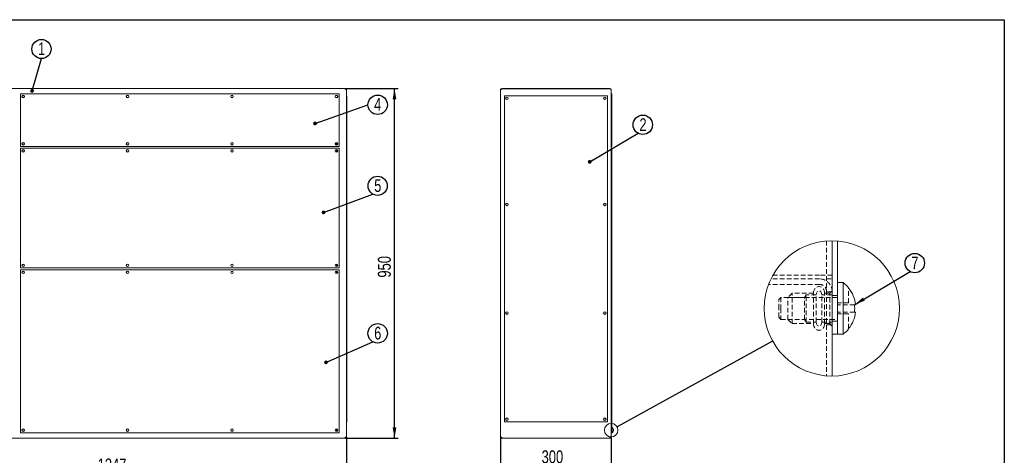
# Model space of a CAD drawing. Header units: millimetres. Extents: x -6 to 420, y -26 to 297.
# Tile 4 of 4: x 153 to 420, y 179 to 297. Entities that reach past the tile are written whole.
import ezdxf

# ---------------------------------------------------------------- set-up
doc = ezdxf.new("R2010")
doc.units = ezdxf.units.MM
doc.linetypes.add('HIDDEN', pattern=[1.905, 1.27, -0.635])
doc.layers.add('KOTY', color=1, linetype='Continuous')
doc.layers.add('RAMIK', color=7, linetype='Continuous')
doc.styles.add('SLDTEXTSTYLE0', font='TXT', dxfattribs={"width": 0.75})
doc.dimstyles.new('SLDDIMSTYLE0', dxfattribs={"dimtxt": 3.5, "dimasz": 3, "dimexe": 0, "dimexo": 0.0625, "dimgap": 0.875, "dimtad": 1, "dimdec": 1, "dimlfac": 10, "dimrnd": 1e-09, "dimzin": 12, "dimdsep": 46, "dimtxsty": 'SLDTEXTSTYLE0', "dimsah": 1, "dimcen": 0.09, "dimadec": 0, "dimazin": 3, "dimtfac": 1, "dimtdec": 1, "dimtofl": 0, "dimtmove": 0, "dimatfit": 3, "dimfxl": 0, "dimfrac": 2, "dimtolj": 1, "dimtzin": 12, "dimarcsym": 0})
doc.dimstyles.new('SLDDIMSTYLE2', dxfattribs={"dimtxt": 0.18, "dimasz": 1.016, "dimexe": 0, "dimexo": 0.0625, "dimgap": 0, "dimtad": 0, "dimtih": 1, "dimtoh": 1, "dimdec": 0, "dimrnd": 1e-09, "dimzin": 0, "dimdsep": 46, "dimtxsty": 'Standard', "dimblk1": 'DOT', "dimblk2": 'DOT', "dimsah": 1, "dimcen": 0.09, "dimadec": 0, "dimazin": 0, "dimtfac": 1.016, "dimtdec": 0, "dimtofl": 0, "dimtmove": 0, "dimatfit": 3, "dimldrblk": 'DOT', "dimfxl": 0, "dimfrac": 2, "dimtolj": 1, "dimtzin": 0, "dimarcsym": 0})
doc.dimstyles.new('SLDDIMSTYLE3', dxfattribs={"dimtxt": 0.18, "dimasz": 3, "dimexe": 0, "dimexo": 0.0625, "dimgap": 0, "dimtad": 0, "dimtih": 1, "dimtoh": 1, "dimdec": 0, "dimrnd": 1e-09, "dimzin": 0, "dimdsep": 46, "dimtxsty": 'Standard', "dimblk1": 'NONE', "dimblk2": 'NONE', "dimsah": 1, "dimcen": 0.09, "dimadec": 0, "dimazin": 0, "dimtfac": 3, "dimtdec": 0, "dimtofl": 0, "dimtmove": 0, "dimatfit": 3, "dimldrblk": 'NONE', "dimfxl": 0, "dimfrac": 2, "dimtolj": 1, "dimtzin": 0, "dimarcsym": 0})
doc.dimstyles.new('SLDDIMSTYLE4', dxfattribs={"dimtxt": 0.18, "dimasz": 3, "dimexe": 0, "dimexo": 0.0625, "dimgap": 0, "dimtad": 0, "dimtih": 1, "dimtoh": 1, "dimdec": 0, "dimrnd": 1e-09, "dimzin": 0, "dimdsep": 46, "dimtxsty": 'Standard', "dimsah": 1, "dimcen": 0.09, "dimadec": 0, "dimazin": 0, "dimtfac": 3, "dimtdec": 0, "dimtofl": 0, "dimtmove": 0, "dimatfit": 3, "dimfxl": 0, "dimfrac": 2, "dimtolj": 1, "dimtzin": 0, "dimarcsym": 0})

# ---------------------------------------------------------------- blocks, each defined once
blk = doc.blocks.new('_D')
at = {"layer": 'KOTY'}
for p, q in [((116.65, 183.7), (116.65, 172.36)), ((241.35, 183.7), (241.35, 172.36)), ((116.65, 173.36), (241.35, 173.36))]:
    blk.add_line(p, q, dxfattribs=at)
for points in [[(116.65, 173.36), (119.65, 172.85), (119.65, 173.86)], [(241.35, 173.36), (238.35, 173.86), (238.35, 172.85)]]:
    blk.add_solid(points, dxfattribs=at)
at = {"layer": 'KOTY', "insert": (173.83, 177.87), "char_height": 3.5, "attachment_point": 1, "style": 'SLDTEXTSTYLE0'}
blk.add_mtext('1247', dxfattribs=at)
blk = doc.blocks.new('_D_1')
at = {"layer": 'KOTY'}
for p, q in [((241.2, 278.36), (255.42, 278.36)), ((254.42, 183.36), (254.42, 278.36)), ((241.01, 183.36), (255.42, 183.36))]:
    blk.add_line(p, q, dxfattribs=at)
for points in [[(254.42, 278.36), (253.91, 275.36), (254.93, 275.36)], [(254.42, 183.36), (254.93, 186.36), (253.91, 186.36)]]:
    blk.add_solid(points, dxfattribs=at)
at = {"layer": 'KOTY', "insert": (249.91, 226.98), "char_height": 3.5, "attachment_point": 1, "rotation": 90, "style": 'SLDTEXTSTYLE0'}
blk.add_mtext('950', dxfattribs=at)
blk = doc.blocks.new('SW_NOTE_5')
at = {"layer": 'KOTY', "color": 0}
blk.add_circle((0, 2.6), 2.6, dxfattribs=at)
at = {"layer": 'KOTY', "color": 0, "insert": (0.02, 4.38), "char_height": 3.44, "attachment_point": 2, "style": 'SLDTEXTSTYLE0'}
blk.add_mtext('1', dxfattribs=at)
blk = doc.blocks.new('_DOT')
at = {"color": 0, "linetype": 'ByBlock', "lineweight": -2}
blk.add_line((-0.5, 0), (-1, 0), dxfattribs=at)
at = {"color": 0, "linetype": 'ByBlock', "const_width": 0.5}
blk.add_lwpolyline([(-0.25, 0, 1), (0.25, 0, 1)], format="xyb", close=True, dxfattribs=at)
blk = doc.blocks.new('SW_NOTE_7')
at = {"layer": 'KOTY', "color": 0}
blk.add_circle((2.64, 0), 2.64, dxfattribs=at)
at = {"layer": 'KOTY', "color": 0, "insert": (2.64, 1.8), "char_height": 3.44, "attachment_point": 2, "style": 'SLDTEXTSTYLE0'}
blk.add_mtext('4', dxfattribs=at)
blk = doc.blocks.new('SW_NOTE_8')
at = {"layer": 'KOTY', "color": 0}
blk.add_circle((1.28, 2.26), 2.6, dxfattribs=at)
at = {"layer": 'KOTY', "color": 0, "insert": (1.31, 4.04), "char_height": 3.44, "attachment_point": 2, "style": 'SLDTEXTSTYLE0'}
blk.add_mtext('5', dxfattribs=at)
blk = doc.blocks.new('SW_NOTE_9')
at = {"layer": 'KOTY', "color": 0}
blk.add_circle((1.28, 2.31), 2.64, dxfattribs=at)
at = {"layer": 'KOTY', "color": 0, "insert": (1.31, 4.09), "char_height": 3.44, "attachment_point": 2, "style": 'SLDTEXTSTYLE0'}
blk.add_mtext('6', dxfattribs=at)
blk = doc.blocks.new('_D_6')
at = {"layer": 'KOTY'}
for p, q in [((283.25, 183.36), (283.25, 174.57)), ((313.25, 183.7), (313.25, 174.57)), ((313.25, 175.57), (283.25, 175.57))]:
    blk.add_line(p, q, dxfattribs=at)
for points in [[(283.25, 175.57), (286.25, 175.07), (286.25, 176.08)], [(313.25, 175.57), (310.25, 176.08), (310.25, 175.07)]]:
    blk.add_solid(points, dxfattribs=at)
at = {"layer": 'KOTY', "insert": (294.37, 180.09), "char_height": 3.5, "attachment_point": 1, "style": 'SLDTEXTSTYLE0'}
blk.add_mtext('300', dxfattribs=at)
blk = doc.blocks.new('SW_NOTE_12')
at = {"layer": 'KOTY', "color": 0}
blk.add_circle((1.28, 2.31), 2.64, dxfattribs=at)
at = {"layer": 'KOTY', "color": 0, "insert": (1.33, 4.07), "char_height": 3.44, "attachment_point": 2, "style": 'SLDTEXTSTYLE0'}
blk.add_mtext('2', dxfattribs=at)
blk = doc.blocks.new('_NONE')
blk = doc.blocks.new('SW_NOTE_14')
at = {"layer": 'KOTY', "color": 0}
blk.add_circle((1.28, 2.31), 2.64, dxfattribs=at)
at = {"layer": 'KOTY', "color": 0, "insert": (1.32, 4.06), "char_height": 3.44, "attachment_point": 2, "style": 'SLDTEXTSTYLE0'}
blk.add_mtext('7', dxfattribs=at)

msp = doc.modelspace()

# ---------------------------------------------------------------- linework, layer by layer
at = {"color": 7, "linetype": 'Continuous', "lineweight": 15}
for p, q in [((116.812, 278.356), (241.198, 278.356)), ((241.198, 278.356), (241.198, 278.206)), ((241.355, 278.199), (241.205, 278.199)), ((241.355, 183.696), (241.355, 278.199)), ((283.59, 278.206), (283.59, 278.356)), ((312.91, 278.356), (283.59, 278.356)), ((312.91, 278.206), (283.59, 278.206)), ((312.91, 278.199), (283.59, 278.199)), ((285.836, 278.206), (285.836, 278.199)), ((286.664, 278.199), (286.664, 278.206)), ((297.836, 278.206), (297.836, 278.199)), ((298.664, 278.199), (298.664, 278.206)), ((312.91, 278.356), (312.91, 278.206)), ((152.905, 276.856), (152.905, 262.606)), ((239.355, 276.856), (152.905, 276.856)), ((239.355, 262.606), (239.355, 276.856)), ((241.505, 276.356), (241.355, 276.356)), ((241.505, 187.856), (241.505, 276.356)), ((283.25, 278.016), (283.285, 278.016)), ((283.25, 278.016), (283.25, 277.946)), ((283.25, 277.946), (283.25, 183.696)), ((284.25, 187.856), (284.25, 276.356)), ((284.25, 276.356), (312.25, 276.356)), ((312.25, 276.356), (312.25, 187.856)), ((313.25, 278.016), (313.25, 183.696)), ((313.4, 276.856), (313.25, 276.856)), ((313.4, 262.606), (313.4, 276.856)), ((152.905, 262.606), (239.355, 262.606)), ((152.905, 262.106), (152.905, 229.606)), ((239.355, 262.106), (152.905, 262.106)), ((238.48, 263.55), (238.48, 263.063)), ((238.655, 263.606), (238.655, 263.006)), ((239.355, 229.606), (239.355, 262.106)), ((313.4, 262.606), (313.25, 262.606)), ((313.25, 262.106), (313.4, 262.106)), ((313.4, 262.106), (313.4, 184.856)), ((238.655, 261.706), (238.655, 261.106)), ((373.237, 236.991), (373.237, 200.264)), ((374.737, 236.924), (374.737, 211.627)), ((238.655, 230.606), (238.655, 230.006)), ((152.905, 229.606), (239.355, 229.606)), ((239.355, 229.106), (152.905, 229.106)), ((152.905, 229.106), (152.905, 184.856)), ((238.655, 228.706), (238.655, 228.106)), ((239.355, 184.856), (239.355, 229.106)), ((376.237, 225.627), (374.737, 225.627)), ((376.237, 225.627), (376.237, 211.627)), ((377.737, 224.195), (377.737, 224.104)), ((379.312, 219.627), (379.622, 219.627)), ((379.622, 217.627), (379.312, 217.627)), ((373.237, 211.627), (374.737, 211.627)), ((374.737, 211.627), (376.237, 211.627)), ((377.737, 213.15), (377.737, 213.059)), ((241.505, 187.856), (241.355, 187.856)), ((312.25, 187.856), (284.25, 187.856)), ((152.905, 184.856), (239.355, 184.856)), ((238.655, 185.856), (238.655, 185.256)), ((313.25, 184.856), (313.4, 184.856)), ((313.55, 186.256), (313.4, 186.256)), ((313.4, 184.856), (313.55, 184.856)), ((313.55, 186.256), (313.55, 184.856)), ((313.7, 186.113), (313.7, 186.104)), ((313.7, 185.009), (313.7, 185)), ((313.858, 185.656), (313.889, 185.656)), ((313.889, 185.456), (313.858, 185.456)), ((117.065, 183.356), (240.944, 183.356)), ((240.944, 183.356), (241.015, 183.356)), ((240.988, 183.506), (241.015, 183.506)), ((241.355, 183.696), (241.015, 183.696)), ((241.015, 183.696), (241.015, 183.506)), ((241.015, 183.356), (241.015, 183.506)), ((283.25, 183.696), (283.59, 183.696)), ((283.25, 183.696), (283.25, 183.356)), ((283.4, 183.356), (283.25, 183.356)), ((283.4, 183.356), (283.4, 183.696)), ((283.59, 183.506), (283.42, 183.506)), ((283.42, 183.506), (283.42, 183.356)), ((283.59, 183.356), (283.42, 183.356)), ((283.59, 183.356), (283.59, 183.696)), ((312.839, 183.356), (283.59, 183.356)), ((312.839, 183.356), (312.91, 183.356)), ((312.883, 183.506), (312.91, 183.506)), ((313.25, 183.696), (312.91, 183.696)), ((312.91, 183.356), (312.91, 183.506))]:
    msp.add_line(p, q, dxfattribs=at)
at = {"color": 7, "linetype": 'HIDDEN', "lineweight": 0}
for p, q in [((371.737, 236.935), (371.737, 200.32)), ((369.837, 227.627), (357.167, 227.627)), ((373.237, 227.627), (369.837, 227.627)), ((369.837, 225.127), (355.999, 225.127)), ((369.837, 226.627), (356.644, 226.627)), ((371.737, 226.627), (373.237, 226.627)), ((362.377, 222.767), (361.237, 221.627)), ((362.377, 214.487), (362.377, 222.767)), ((368.197, 222.767), (362.377, 222.767)), ((366.157, 222.347), (365.741, 221.627)), ((366.157, 214.907), (366.157, 222.347)), ((368.917, 222.347), (366.157, 222.347)), ((368.197, 214.487), (368.197, 222.767)), ((368.917, 214.907), (368.917, 222.347)), ((370.477, 214.907), (370.477, 222.347)), ((373.237, 222.347), (370.477, 222.347)), ((371.197, 214.487), (371.197, 222.767)), ((372.637, 222.767), (371.197, 222.767)), ((371.737, 223.127), (373.237, 223.127)), ((373.237, 223.427), (372.637, 222.767)), ((372.637, 214.487), (372.637, 222.767)), ((374.737, 222.127), (373.237, 222.127)), ((377.737, 220.127), (377.737, 224.104)), ((359.35, 221.627), (358.737, 221.014)), ((358.737, 218.627), (358.737, 221.014)), ((359.35, 221.627), (359.35, 218.627)), ((374.737, 221.627), (359.35, 221.627)), ((361.237, 215.627), (361.237, 221.627)), ((365.741, 221.627), (361.237, 221.627)), ((365.741, 215.627), (365.741, 221.627)), ((377.737, 220.127), (374.737, 220.127)), ((379.312, 219.627), (374.737, 219.627)), ((358.737, 216.241), (358.737, 218.627)), ((359.35, 218.627), (359.35, 215.627)), ((379.312, 217.627), (374.737, 217.627)), ((377.737, 217.127), (374.737, 217.127)), ((377.737, 213.15), (377.737, 217.127)), ((358.737, 216.241), (359.35, 215.627)), ((359.35, 215.627), (374.737, 215.627)), ((361.237, 215.627), (362.377, 214.487)), ((361.237, 215.627), (365.741, 215.627)), ((362.377, 214.487), (368.197, 214.487)), ((365.741, 215.627), (366.157, 214.907)), ((366.157, 214.907), (368.917, 214.907)), ((370.477, 214.907), (373.237, 214.907)), ((371.197, 214.487), (372.637, 214.487)), ((371.737, 214.127), (373.237, 214.127)), ((372.637, 214.487), (373.237, 213.827)), ((373.237, 215.127), (374.737, 215.127))]:
    msp.add_line(p, q, dxfattribs=at)
at = {"color": 7, "linetype": 'Continuous', "lineweight": 15, "flags": 128}
for points in [[(283.25, 277.946), (283.274, 278.006), (283.341, 278.066), (283.442, 278.127), (283.564, 278.187), (283.59, 278.199)], [(312.978, 278.192), (312.96, 278.2), (312.91, 278.206)], [(312.91, 278.199), (313.017, 278.188), (313.112, 278.165), (313.185, 278.127), (313.233, 278.075), (313.25, 278.016)], [(241.015, 278.016), (241.015, 278.016)]]:
    msp.add_lwpolyline(points, dxfattribs=at)
at = {"color": 7, "linetype": 'HIDDEN', "lineweight": 0, "flags": 128}
for points in [[(371.197, 222.767), (371.172, 223.098), (371.096, 223.418), (370.972, 223.715), (370.806, 223.98), (370.601, 224.204), (370.366, 224.379), (370.108, 224.499), (369.835, 224.56), (369.559, 224.56), (369.287, 224.499), (369.028, 224.379), (368.793, 224.204), (368.589, 223.98), (368.422, 223.715), (368.298, 223.418), (368.223, 223.098), (368.197, 222.767)], [(370.477, 222.347), (370.402, 222.801), (370.205, 223.159), (370.037, 223.314), (369.865, 223.401), (369.697, 223.428), (369.529, 223.4), (369.357, 223.314), (369.19, 223.159), (368.992, 222.801), (368.917, 222.347)], [(368.197, 214.487), (368.223, 214.157), (368.298, 213.837), (368.422, 213.54), (368.589, 213.275), (368.793, 213.051), (369.028, 212.876), (369.287, 212.756), (369.559, 212.695), (369.835, 212.695), (370.108, 212.756), (370.366, 212.876), (370.601, 213.051), (370.806, 213.275), (370.972, 213.54), (371.096, 213.837), (371.172, 214.157), (371.197, 214.487)], [(368.917, 214.907), (368.992, 214.453), (369.19, 214.096), (369.357, 213.94), (369.529, 213.854), (369.697, 213.827), (369.865, 213.854), (370.037, 213.941), (370.205, 214.096), (370.402, 214.454), (370.477, 214.907)]]:
    msp.add_lwpolyline(points, dxfattribs=at)
at = {"color": 7, "linetype": 'Continuous', "lineweight": 15}
for centre, radius in [((153.605, 276.156), 0.35), ((153.605, 276.156), 0.3), ((181.955, 276.156), 0.35), ((181.955, 276.156), 0.3), ((210.305, 276.156), 0.35), ((210.305, 276.156), 0.3), ((238.655, 276.156), 0.35), ((238.655, 276.156), 0.3), ((284.95, 275.656), 0.35), ((284.95, 275.656), 0.3), ((311.55, 275.656), 0.35), ((311.55, 275.656), 0.3), ((153.605, 263.306), 0.35), ((153.605, 263.306), 0.3), ((181.955, 263.306), 0.35), ((181.955, 263.306), 0.3), ((210.305, 263.306), 0.35), ((210.305, 263.306), 0.3), ((238.655, 263.306), 0.35), ((238.655, 263.306), 0.3), ((153.605, 261.406), 0.35), ((153.605, 261.406), 0.3), ((181.955, 261.406), 0.35), ((181.955, 261.406), 0.3), ((210.305, 261.406), 0.35), ((210.305, 261.406), 0.3), ((238.655, 261.406), 0.35), ((238.655, 261.406), 0.3), ((284.95, 246.856), 0.35), ((284.95, 246.856), 0.3), ((311.55, 246.856), 0.35), ((311.55, 246.856), 0.3), ((153.605, 230.306), 0.35), ((153.605, 230.306), 0.3), ((181.955, 230.306), 0.35), ((181.955, 230.306), 0.3), ((210.305, 230.306), 0.35), ((210.305, 230.306), 0.3), ((238.655, 230.306), 0.35), ((238.655, 230.306), 0.3), ((153.605, 228.406), 0.35), ((153.605, 228.406), 0.3), ((181.955, 228.406), 0.35), ((181.955, 228.406), 0.3), ((210.305, 228.406), 0.35), ((210.305, 228.406), 0.3), ((238.655, 228.406), 0.35), ((238.655, 228.406), 0.3), ((284.95, 217.356), 0.35), ((284.95, 217.356), 0.3), ((311.55, 217.356), 0.35), ((311.55, 217.356), 0.3), ((284.95, 188.556), 0.35), ((284.95, 188.556), 0.3), ((311.55, 188.556), 0.35), ((311.55, 188.556), 0.3), ((153.605, 185.556), 0.35), ((153.605, 185.556), 0.3), ((181.955, 185.556), 0.35), ((181.955, 185.556), 0.3), ((210.305, 185.556), 0.35), ((210.305, 185.556), 0.3), ((238.655, 185.556), 0.35), ((238.655, 185.556), 0.3)]:
    msp.add_circle(centre, radius, dxfattribs=at)
at = {"color": 7, "linetype": 'Continuous', "lineweight": 0}
for centre, radius in [((373.174, 218.628), 18.364), ((313.244, 185.556), 1.836)]:
    msp.add_circle(centre, radius, dxfattribs=at)
at = {"color": 7, "linetype": 'Continuous', "lineweight": 15}
for centre, radius, start, end in [((235.758, 281.064), 6.076, 329.89822, 333.53954), ((238.721, 280.408), 3.314, 313.80585, 318.36736), ((243.578, 275.544), 3.561, 131.79234, 136.03644), ((244.172, 272.555), 6.308, 116.52798, 120.03531), ((283.59, 278.016), 0.34, 90.00211, 179.99793), ((283.577, 278.047), 0.16, 85.29785, 151.53183), ((312.91, 278.016), 0.34, 0, 90), ((370.988, 218.628), 8.749, 39.51661, 53.1308), ((370.987, 218.627), 8.693, 6.60599, 39.05733), ((370.985, 218.627), 8.387, 353.15227, 6.84773), ((370.987, 218.627), 8.693, 320.94267, 353.39401), ((370.988, 218.626), 8.749, 306.8692, 320.48339), ((313.025, 185.556), 0.875, 39.51765, 53.1301), ((313.025, 185.556), 0.875, 306.8699, 320.48235), ((313.025, 185.556), 0.869, 6.6059, 39.05729), ((313.025, 185.556), 0.869, 320.94271, 353.3941), ((313.025, 185.556), 0.839, 353.15078, 6.84922), ((240.198, 183.689), 0.816, 335.96879, 0.53266), ((241.015, 183.696), 0.19, 269.99136, 0.00864), ((241.015, 183.696), 0.34, 269.99716, 0.00284), ((312.094, 183.689), 0.816, 335.97152, 0.5313), ((312.91, 183.696), 0.19, 269.99895, 359.99977), ((312.91, 183.696), 0.34, 269.99906, 0.0004)]:
    msp.add_arc(centre, radius, start, end, dxfattribs=at)
at = {"color": 7, "linetype": 'HIDDEN', "lineweight": 0}
for radius, start, end in [(3.4, 359.99919, 90.00081), (1.9, 359.99965, 89.9999)]:
    msp.add_arc((369.837, 223.227), radius, start, end, dxfattribs=at)
at = {"layer": 'RAMIK', "lineweight": 30}
for p, q in [((0, 297), (420, 297)), ((420, 297), (420, 0))]:
    msp.add_line(p, q, dxfattribs=at)

# ---------------------------------------------------------------- block references
at = {"layer": 'KOTY'}
for name, p in [('SW_NOTE_5', (158.564, 286.433)), ('SW_NOTE_7', (247.206, 273.9)), ('SW_NOTE_12', (320.564, 266.157)), ('SW_NOTE_8', (248.564, 249.644)), ('SW_NOTE_14', (394.41, 228.618)), ('SW_NOTE_9', (248.564, 209.541))]:
    msp.add_blockref(name, p, dxfattribs=at)

# ---------------------------------------------------------------- dimensions: what is measured, and where the dimension line sits
dim = msp.add_linear_dim(base=(254.423, 278.356), p1=(241.015, 183.356), p2=(241.198, 278.356), angle=90, dimstyle='SLDDIMSTYLE0', dxfattribs=at)
dim.commit()
dim.dimension.update_dxf_attribs({"geometry": '_D_1', "text_midpoint": (254.423, 230.856), "dimtype": 160})
for base, p1, p2, picture, middle in [((241.355, 173.356), (116.655, 183.696), (241.355, 183.696), '_D', (179.005, 173.356)), ((283.25, 175.574), (313.25, 183.696), (283.25, 183.356), '_D_6', (298.25, 175.574))]:
    dim = msp.add_linear_dim(base=base, p1=p1, p2=p2, dimstyle='SLDDIMSTYLE0', dxfattribs=at)
    dim.commit()
    dim.dimension.update_dxf_attribs({"geometry": picture, "text_midpoint": middle, "dimtype": 160})

# ---------------------------------------------------------------- leaders
at = {"color": 7, "linetype": 'Continuous', "lineweight": 0, "has_arrowhead": 0}
msp.add_leader([(357.096, 209.755), (314.852, 186.444)], dimstyle='SLDDIMSTYLE3', dxfattribs=at)
at = {"layer": 'KOTY'}
for points, dimstyle in [([(156.014, 277.678), (158.564, 286.433)], 'SLDDIMSTYLE2'), ([(232.845, 268.829), (247.206, 273.9)], 'SLDDIMSTYLE2'), ([(307.425, 258.398), (320.564, 266.157)], 'SLDDIMSTYLE2'), ([(235.169, 244.693), (248.564, 249.644)], 'SLDDIMSTYLE2'), ([(379.312, 219.627), (394.41, 228.618)], 'SLDDIMSTYLE4'), ([(235.819, 203.978), (248.564, 209.541)], 'SLDDIMSTYLE2')]:
    msp.add_leader(points, dimstyle=dimstyle, dxfattribs=at)

doc.saveas('drawing.dxf')
